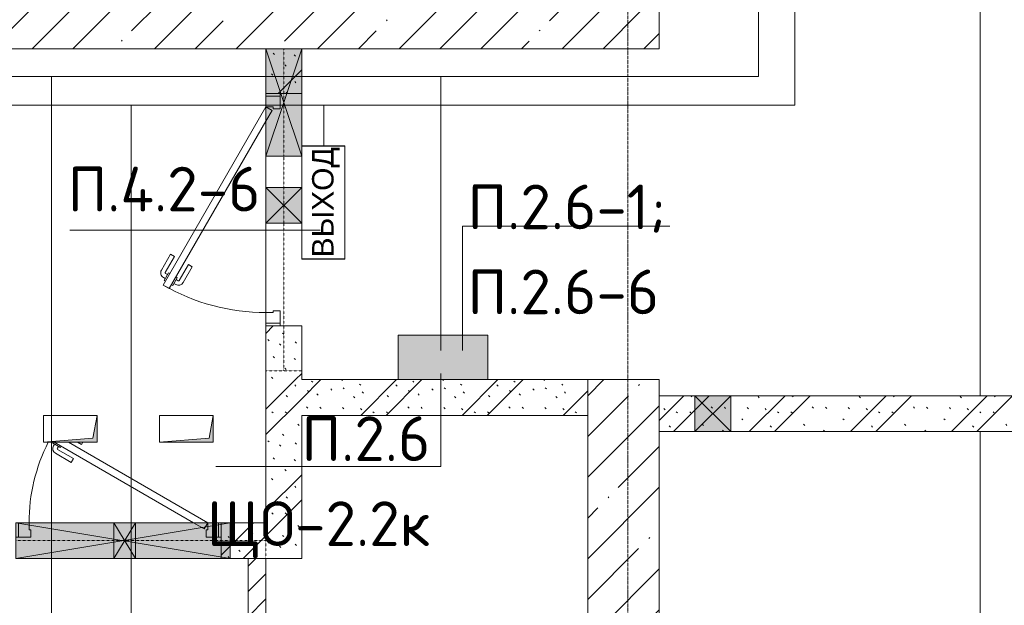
# Model space of a CAD drawing. Header units: millimetres. Extents: x -32229 to 288056, y -13689 to 125138.
# Tile 142 of 193: x 40033 to 45541, y 86488 to 89763. Entities that reach past the tile are written whole.
import ezdxf

# ---------------------------------------------------------------- set-up
doc = ezdxf.new("R2010")
doc.units = ezdxf.units.MM
doc.linetypes.add('3_ Штрих_ 1 х 1 мм', pattern=[2, 1, -1])
doc.linetypes.add('ADSK_Линия сетки', pattern=[25, 20, -2.5, 0, -2.5])
for name, color, linetype, lineweight in [('A-ANNO-NOTE', 7, 'Continuous', 18), ('A-DETL-THIN', 7, 'Continuous', 9), ('A-DOOR', 7, 'Continuous', 18), ('A-DOOR-FRAM', 7, 'Continuous', 9), ('A-FLOR', 7, 'Continuous', 18), ('A-GLAZ', 7, 'Continuous', 18), ('A-WALL', 7, 'Continuous', 18), ('A-WALL-PATT', 7, 'Continuous', 40), ('C-PRKG', 7, 'Continuous', 18), ('G-ANNO-TEXT', 7, 'Continuous', 9), ('I-WALL', 7, 'Continuous', 18), ('M-EQPM', 7, 'Continuous', 18), ('S-BEAM', 7, 'Continuous', 18), ('S-COLS', 7, 'Continuous', 18), ('S-GRID', 7, 'Continuous', 9)]:
    doc.layers.add(name, color=color, linetype=linetype, lineweight=lineweight)
doc.layers.add('A-DETL', color=7, linetype='Continuous', lineweight=9, true_color=0x00a600)
doc.styles.add('Arial', font='arial.ttf', dxfattribs={"height": 120})
doc.styles.add('ISOCPEUR', font='isocpeur.ttf', dxfattribs={"height": 250})
pattern_1 = [(135, (300.56, 377.28), (-565.6854, 6e-14), [10, -790]), (135, (349.8, 474.73), (-565.6854, 6e-14), [10, -790]), (135, (423.93, 473.06), (-565.6854, 6e-14), [10, -790]), (135, (229.92, 447.9), (-565.6854, 6e-14), [10, -790]), (135, (155.08, 447.9), (-565.6854, 6e-14), [10, -790]), (135, (114.9, 369.03), (-565.6854, 6e-14), [10, -790]), (135, (132.43, 285.8), (-565.6854, 6e-14), [10, -790]), (135, (214.66, 322), (-565.6854, 6e-14), [10, -790]), (135, (198.16, 261.88), (-565.6854, 6e-14), [10, -790]), (135, (45.2, 272.9), (-565.6854, 6e-14), [10, -790]), (135, (42.32, 336.16), (-565.6854, 6e-14), [10, -790]), (135, (92.26, 192.24), (-565.6854, 6e-14), [10, -790]), (135, (7.07, 149.2), (-565.6854, 6e-14), [10, -790]), (135, (80.6, 95.1), (-565.6854, 6e-14), [10, -790]), (135, (79.53, 36.94), (-565.6854, 6e-14), [10, -790]), (135, (153.87, 74.56), (-565.6854, 6e-14), [10, -790]), (135, (228.35, 124.8), (-565.6854, 6e-14), [10, -790]), (135, (279.75, 180.4), (-565.6854, 6e-14), [10, -790]), (135, (282.9, 31.63), (-565.6854, 6e-14), [10, -790]), (135, (377.38, 53.45), (-565.6854, 6e-14), [10, -790]), (135, (352.28, 102.7), (-565.6854, 6e-14), [10, -790]), (135, (354.05, 0), (-565.6854, 6e-14), [10, -790]), (135, (553.23, 16.45), (-565.6854, 6e-14), [10, -790]), (135, (542.38, 63.45), (-565.6854, 6e-14), [10, -790]), (135, (536.58, 239.3), (-565.6854, 6e-14), [10, -790]), (135, (475.85, 203.9), (-565.6854, 6e-14), [10, -790]), (135, (475.85, 316.54), (-565.6854, 6e-14), [10, -790]), (135, (520.8, 408.7), (-565.6854, 6e-14), [10, -790]), (135, (551.1, 470.8), (-565.6854, 6e-14), [10, -790]), (135, (235.25, 537.93), (-565.6854, 6e-14), [10, -790]), (135, (407.25, 547.65), (-565.6854, 6e-14), [10, -790]), (135, (94.5, 558.6), (-565.6854, 6e-14), [10, -790]), (135, (46.4, 532.3), (-565.6854, 6e-14), [10, -790]), (135, (85.56, 465.04), (-565.6854, 6e-14), [10, -790]), (135, (355.53, 181.14), (-565.6854, 6e-14), [10, -790]), (135, (362.23, 243.6), (-565.6854, 6e-14), [10, -790]), (135, (413.45, 344.1), (-565.6854, 6e-14), [10, -790]), (135, (286.3, 273.25), (-565.6854, 6e-14), [10, -790]), (135, (423.02, 263.72), (-565.6854, 6e-14), [10, -790]), (135, (162.94, 190.2), (-565.6854, 6e-14), [10, -790]), (135, (470.25, 120.93), (-565.6854, 6e-14), [10, -790]), (135, (484.48, 9.78), (-565.6854, 6e-14), [10, -790]), (45, (0, 212.13), (-565.6854, 0), []), (45, (212.13, 0), (-565.6854, 0), []), (45, (353.55, 0), (-565.6854, 0), []), (45, (0, 353.55), (-565.6854, 0), [])]

# ---------------------------------------------------------------- blocks, each defined once
blk = doc.blocks.new('АР_Дверь однопольная - 1150х2100h_кл_ коридор-6684667--02 ЭО')
at = {"layer": 'A-DOOR', "color": 253, "lineweight": 5, "true_color": 0xaaaaaa}
for p, q in [((-366, 550), (-368.4, 545.9)), ((-368.4, 545.9), (-325.1, 520.9)), ((-357.5, 539.7), (-363.6, 529.3)), ((-335.9, 527.2), (-341.9, 516.8)), ((-251.3, 458.7), (-340.1, 510)), ((-325.1, 520.9), (-321.1, 527.9)), ((-206.3, 536.7), (-229.4, 550)), ((-206.3, 536.7), (-198.6, 550)), ((-263.8, 437.1), (-352.6, 488.3)), ((-251.3, 458.7), (-263.8, 437.1))]:
    blk.add_line(p, q, dxfattribs=at)
at = {"layer": 'A-DOOR', "color": 253, "lineweight": 13, "true_color": 0xaaaaaa}
for p, q in [((-359.4, 550), (420, 100)), ((500, 100), (-279.4, 550)), ((420, 100), (480, 65.4)), ((480, 65.4), (500, 100))]:
    blk.add_line(p, q, dxfattribs=at)
at = {"layer": 'A-DOOR', "color": 253, "lineweight": 5, "true_color": 0xaaaaaa}
for centre, radius, start, end in [((500, 100), 1000, 153.165, 180), ((-337.6, 514.3), 30, 150, 240), ((-337.6, 514.3), 4.99, 150, 240)]:
    blk.add_arc(centre, radius, start, end, dxfattribs=at)
at = {"layer": 'A-DOOR-FRAM', "color": 253, "lineweight": 13, "true_color": 0xaaaaaa}
for p, q in [((-560, 100), (-575, 100)), ((-500, 100), (-560, 100)), ((-560, 100), (-560, 20)), ((-500, 60), (-500, 100)), ((-490, 60), (-500, 60)), ((-490, 20), (-490, 60)), ((500, 60), (490, 60)), ((490, 60), (490, 20)), ((560, 100), (500, 100)), ((500, 100), (500, 60)), ((560, 20), (560, 100)), ((560, 100), (575, 100)), ((-560, 20), (-575, 20)), ((-560, 20), (-490, 20)), ((490, 20), (560, 20)), ((560, 20), (575, 20))]:
    blk.add_line(p, q, dxfattribs=at)
blk = doc.blocks.new('АР_Дверь однопольная - 1300х2100h_лест__лифт_ холл-V8--02 ЭО')
at = {"layer": 'A-DOOR', "color": 253, "lineweight": 13, "true_color": 0xaaaaaa}
for p, q in [((-420.9, 675), (-440.9, 640.4)), ((575, 100), (-420.9, 675)), ((-440.9, 640.4), (495, 100)), ((495, 100), (555, 65.4)), ((555, 65.4), (575, 100))]:
    blk.add_line(p, q, dxfattribs=at)
at = {"layer": 'A-DOOR', "color": 253, "lineweight": 5, "true_color": 0xaaaaaa}
for p, q in [((-399.3, 662.5), (-395.3, 669.4)), ((-395.3, 669.4), (-352, 644.4)), ((-384.5, 663.2), (-378.4, 673.6)), ((-362.8, 650.7), (-356.8, 661.1)), ((-261.2, 611.7), (-350, 662.9)), ((-248.7, 633.3), (-337.5, 684.6)), ((-419.3, 627.9), (-423.3, 620.9)), ((-423.3, 620.9), (-380, 595.9)), ((-412.5, 614.7), (-418.5, 604.3)), ((-352, 644.4), (-356, 637.5)), ((-261.2, 611.7), (-248.7, 633.3)), ((-318.7, 512.1), (-407.5, 563.3)), ((-390.8, 602.2), (-396.8, 591.8)), ((-306.2, 533.7), (-395, 585)), ((-380, 595.9), (-376, 602.9)), ((-306.2, 533.7), (-318.7, 512.1))]:
    blk.add_line(p, q, dxfattribs=at)
for centre, radius, start, end in [((575, 100), 1150, 150, 180), ((-352.5, 658.6), 30, 60, 150), ((-352.5, 658.6), 4.99, 60, 150), ((-392.5, 589.3), 30, 150, 240), ((-392.5, 589.3), 4.99, 150, 240)]:
    blk.add_arc(centre, radius, start, end, dxfattribs=at)
at = {"layer": 'A-DOOR-FRAM', "color": 253, "lineweight": 13, "true_color": 0xaaaaaa}
for p, q in [((-635, 100), (-650, 100)), ((-575, 100), (-635, 100)), ((-635, 100), (-635, 20)), ((-575, 60), (-575, 100)), ((-565, 60), (-575, 60)), ((-565, 20), (-565, 60)), ((575, 60), (565, 60)), ((565, 60), (565, 20)), ((635, 100), (575, 100)), ((575, 100), (575, 60)), ((635, 20), (635, 100)), ((635, 100), (650, 100)), ((-635, 20), (-650, 20)), ((-635, 20), (-565, 20)), ((565, 20), (635, 20)), ((635, 20), (650, 20))]:
    blk.add_line(p, q, dxfattribs=at)
blk = doc.blocks.new('КР_Колонна_ЖБ_Прямоугольная - 400x2400h_B40-V20--02 ЭО')
at = {"layer": 'S-COLS', "lineweight": 5, "true_color": 0xaaaaaa}
h = blk.add_hatch(dxfattribs=at)
h.set_pattern_fill('FP_16', color=253, style=0, pattern_type=2)
h.set_pattern_definition([(225, (43410.3, 86550), (228.0985, -228.0985), []), (225, (43182.2, 86550), (228.0985, -228.0985), [403.225, -80.645, 6.706, -73.939])])
h.paths.add_polyline_path([(200, 1200), (-200, 1200), (-200, -1200), (200, -1200), (200, 59.3)])
at = {"layer": 'S-COLS', "color": 253, "lineweight": 15, "true_color": 0xaaaaaa}
for p, q in [((200, 1200), (-200, 1200)), ((-200, 1200), (-200, -1200)), ((200, -1200), (200, 1200)), ((-200, -1200), (200, -1200))]:
    blk.add_line(p, q, dxfattribs=at)
blk = doc.blocks.new('АР_Машиноместо - 5300x2500_С-3113488--02 ЭО')
at = {"layer": 'C-PRKG', "color": 253, "lineweight": 13, "true_color": 0xaaaaaa}
blk.add_line((0, 0), (0, 5300), dxfattribs=at)
blk = doc.blocks.new('АР_Машиноместо - 4900x2400_М__5300х2500_-V35--02 ЭО')
at = {"layer": 'C-PRKG', "color": 253, "lineweight": 13, "true_color": 0xaaaaaa}
blk.add_line((0, 0), (0, -5300), dxfattribs=at)
blk = doc.blocks.new('АР_Отверстие прямоугольное - ЭОМ-3648813--02 ЭО')
at = {"layer": 'A-GLAZ', "lineweight": 13, "true_color": 0xf0f0f0}
blk.add_hatch(color=7, dxfattribs=at).paths.add_polyline_path([(-475, 100), (-475, -100), (725, -100), (725, 100)])
at = {"layer": 'A-GLAZ', "color": 253, "lineweight": 5, "true_color": 0xaaaaaa}
for p, q in [((725, 100), (-475, -100)), ((-475, 100), (725, -100))]:
    blk.add_line(p, q, dxfattribs=at)
at = {"layer": 'A-GLAZ', "color": 253, "lineweight": 13, "true_color": 0xaaaaaa}
for p, q in [((725, 100), (-475, 100)), ((-475, 100), (-475, -100)), ((-475, 100), (-475, -100)), ((725, -100), (725, 100)), ((725, 100), (725, -100)), ((-475, -100), (725, -100))]:
    blk.add_line(p, q, dxfattribs=at)
blk = doc.blocks.new('АР_Канал вертикальный прямоугольный - ЭОМ-6254448--02 ЭО')
at = {"layer": 'M-EQPM', "lineweight": 13, "true_color": 0xe2e2e2}
blk.add_hatch(color=254, dxfattribs=at).paths.add_polyline_path([(-150, 75), (-150, -75), (-127.5, 52.5), (150, 75)])
at = {"layer": 'M-EQPM', "color": 253, "lineweight": 13, "true_color": 0xaaaaaa}
for p, q in [((150, 75), (-150, 75)), ((-150, 75), (-150, -75)), ((150, 75), (-150, 75)), ((-150, 75), (-150, -75)), ((-150, -75), (-150, 75)), ((-150, 75), (150, 75)), ((-127.5, 52.5), (150, 75)), ((-127.5, 52.5), (150, 75)), ((150, -75), (150, 75)), ((150, 75), (150, -75)), ((-150, -75), (-127.5, 52.5)), ((-150, -75), (-127.5, 52.5)), ((-150, -75), (150, -75)), ((150, -75), (-150, -75))]:
    blk.add_line(p, q, dxfattribs=at)
blk = doc.blocks.new('АР_Отверстие прямоугольное - АПТ-4005917--02 ЭО')
at = {"layer": 'A-GLAZ', "lineweight": 13, "true_color": 0xf0f0f0}
blk.add_hatch(color=7, dxfattribs=at).paths.add_polyline_path([(186.2, 100), (25, 100), (25, -100), (225, -100), (225, 100)])
at = {"layer": 'A-GLAZ', "color": 253, "lineweight": 5, "true_color": 0xaaaaaa}
for p, q in [((225, 100), (25, -100)), ((25, 100), (225, -100))]:
    blk.add_line(p, q, dxfattribs=at)
at = {"layer": 'A-GLAZ', "color": 253, "lineweight": 13, "true_color": 0xaaaaaa}
for p, q in [((225, 100), (25, 100)), ((25, 100), (25, -100)), ((25, 100), (25, -100)), ((225, -100), (225, 100)), ((225, 100), (225, -100)), ((25, -100), (225, -100))]:
    blk.add_line(p, q, dxfattribs=at)
blk = doc.blocks.new('АР_Отверстие прямоугольное - АПТ-5368527--02 ЭО')
at = {"layer": 'A-GLAZ', "lineweight": 13, "true_color": 0xf0f0f0}
blk.add_hatch(color=7, dxfattribs=at).paths.add_polyline_path([(425, 100), (-175, 100), (-175, -100), (425, -100)])
at = {"layer": 'A-GLAZ', "color": 253, "lineweight": 5, "true_color": 0xaaaaaa}
for p, q in [((425, 100), (-175, -100)), ((-175, 100), (425, -100))]:
    blk.add_line(p, q, dxfattribs=at)
at = {"layer": 'A-GLAZ', "color": 253, "lineweight": 13, "true_color": 0xaaaaaa}
for p, q in [((425, 100), (-175, 100)), ((-175, 100), (-175, -100)), ((-175, 100), (-175, -100)), ((425, -100), (425, 100)), ((425, 100), (425, -100)), ((-175, -100), (425, -100))]:
    blk.add_line(p, q, dxfattribs=at)
blk = doc.blocks.new('АР_Отверстие прямоугольное - ВК-3647715--02 ЭО')
at = {"layer": 'A-GLAZ', "lineweight": 13, "true_color": 0xf0f0f0}
blk.add_hatch(color=7, dxfattribs=at).paths.add_polyline_path([(225, 100), (25, 100), (25, -100), (225, -100)])
at = {"layer": 'A-GLAZ', "color": 253, "lineweight": 5, "true_color": 0xaaaaaa}
for p, q in [((225, 100), (25, -100)), ((25, 100), (225, -100))]:
    blk.add_line(p, q, dxfattribs=at)
at = {"layer": 'A-GLAZ', "color": 253, "lineweight": 13, "true_color": 0xaaaaaa}
for p, q in [((225, 100), (25, 100)), ((25, 100), (25, -100)), ((25, 100), (25, -100)), ((225, -100), (225, 100)), ((225, 100), (225, -100)), ((25, -100), (225, -100))]:
    blk.add_line(p, q, dxfattribs=at)
blk = doc.blocks.new('АР_Отверстие прямоугольное - ЭОМ-4221866--02 ЭО')
at = {"layer": 'A-GLAZ', "lineweight": 13, "true_color": 0xf0f0f0}
blk.add_hatch(color=7, dxfattribs=at).paths.add_polyline_path([(225, 100), (25, 100), (25, -100), (225, -100)])
at = {"layer": 'A-GLAZ', "color": 253, "lineweight": 5, "true_color": 0xaaaaaa}
for p, q in [((225, 100), (25, -100)), ((25, 100), (225, -100))]:
    blk.add_line(p, q, dxfattribs=at)
at = {"layer": 'A-GLAZ', "color": 253, "lineweight": 13, "true_color": 0xaaaaaa}
for p, q in [((225, 100), (25, 100)), ((25, 100), (25, -100)), ((25, 100), (25, -100)), ((225, -100), (225, 100)), ((225, 100), (225, -100)), ((25, -100), (225, -100))]:
    blk.add_line(p, q, dxfattribs=at)
blk = doc.blocks.new('АР_Отверстие прямоугольное - АПТ-5368345--02 ЭО')
at = {"layer": 'A-GLAZ', "lineweight": 13, "true_color": 0xf0f0f0}
blk.add_hatch(color=7, dxfattribs=at).paths.add_polyline_path([(185, 100), (65, 100), (65, -100), (185, -100)])
at = {"layer": 'A-GLAZ', "color": 253, "lineweight": 5, "true_color": 0xaaaaaa}
for p, q in [((185, 100), (65, -100)), ((65, 100), (185, -100))]:
    blk.add_line(p, q, dxfattribs=at)
at = {"layer": 'A-GLAZ', "color": 253, "lineweight": 13, "true_color": 0xaaaaaa}
for p, q in [((185, 100), (65, 100)), ((65, 100), (65, -100)), ((65, 100), (65, -100)), ((185, -100), (185, 100)), ((185, 100), (185, -100)), ((65, -100), (185, -100))]:
    blk.add_line(p, q, dxfattribs=at)
blk = doc.blocks.new('АР_Перемычка - 200_Уx2_75x5__250-250-V132--02 ЭО')
at = {"layer": 'S-BEAM', "color": 9, "linetype": '3_ Штрих_ 1 х 1 мм', "lineweight": 15, "true_color": 0xc4c4c4}
for p, q in [((-900, 100), (-900, -100)), ((900, 100), (900, -100)), ((-900, 0), (-75, 0)), ((-75, 0), (125, 0)), ((125, 0), (300, 0)), ((300, 0), (900, 0))]:
    blk.add_line(p, q, dxfattribs=at)
blk = doc.blocks.new('АР_Перемычка - 200_Уx2_75x5__Оп_250-0_75x5_-V133--02 ЭО')
at = {"layer": 'S-BEAM', "color": 9, "linetype": '3_ Штрих_ 1 х 1 мм', "lineweight": 15, "true_color": 0xc4c4c4}
for p, q in [((-575, 100), (-575, -100)), ((825, 100), (825, -100)), ((-575, 0), (-25, 0)), ((-25, 0), (95, 0)), ((95, 0), (625, 0)), ((625, 0), (825, 0))]:
    blk.add_line(p, q, dxfattribs=at)
blk = doc.blocks.new('Наметкина 10_РД_АР_П_rvt-1--02 ЭО')
at = {"layer": 'A-WALL-PATT', "lineweight": 5, "true_color": 0xaaaaaa}
h = blk.add_hatch(dxfattribs=at)
h.set_pattern_fill('FP_3', color=253, style=0, pattern_type=2)
h.set_pattern_definition([(45, (0, 0), (-228.0985, 228.0985), []), (45, (228.1, 0), (-228.0985, 228.0985), [403.225, -80.645, 6.706, -73.939])])
h.paths.add_polyline_path([(43610.3, 89600), (43610.3, 89850), (35235.3, 89850), (35235.3, 89600), (41610.3, 89600)])
h = blk.add_hatch(dxfattribs=at)
h.set_pattern_fill('FP_1', color=253, style=0, pattern_type=2)
h.set_pattern_definition(pattern_1)
h.paths.add_polyline_path([(41410.3, 87750), (41610.3, 87750), (41610.3, 88050), (41410.3, 88050)])
h.paths.add_polyline_path([(41410.3, 89350), (41610.3, 89350), (41610.3, 89600), (41410.3, 89600)])
h = blk.add_hatch(dxfattribs=at)
h.set_pattern_fill('FP_1', color=253, style=0, pattern_type=2)
h.set_pattern_definition(pattern_1)
h.paths.add_polyline_path([(41610.3, 86750), (41610.3, 87750), (41410.3, 87750), (41410.3, 86750)])
h = blk.add_hatch(dxfattribs=at)
h.set_pattern_fill('FP_1', color=253, style=0, pattern_type=2)
h.set_pattern_definition(pattern_1)
h.paths.add_polyline_path([(42651.1, 87550), (43210.3, 87550), (43210.3, 87750), (41610.3, 87750), (41610.3, 87550), (42150.1, 87550)])
h = blk.add_hatch(dxfattribs=at)
h.set_pattern_fill('FP_1', color=253, style=0, pattern_type=2)
h.set_pattern_definition(pattern_1)
h.paths.add_polyline_path([(43849.1, 87460), (50805.3, 87460), (50805.3, 87660), (43610.3, 87660), (43610.3, 87460), (43810.3, 87460)])
h = blk.add_hatch(dxfattribs=at)
h.set_pattern_fill('FP_1', color=253, style=0, pattern_type=2)
h.set_pattern_definition(pattern_1)
h.paths.add_polyline_path([(41160.3, 86750), (41410.3, 86750), (41410.3, 86950), (41160.3, 86950)])
h = blk.add_hatch(dxfattribs=at)
h.set_pattern_fill('FP_2', color=253, style=0, pattern_type=2)
h.set_pattern_definition([(45, (0, 0), (-70.71068, 70.71068), [])])
h.paths.add_polyline_path([(41410.3, 81550), (41410.3, 82550), (41310.3, 82550), (41310.3, 81550)])
h.paths.add_polyline_path([(41310.3, 83550), (41410.3, 83550), (41410.3, 84600), (41310.3, 84600), (41310.3, 84342)])
h.paths.add_polyline_path([(41310.3, 85600), (41410.3, 85600), (41410.3, 86750), (41310.3, 86750), (41310.3, 86490.7)])
at = {"layer": 'A-FLOR', "color": 253, "lineweight": 13, "true_color": 0xaaaaaa}
for p, q in [((41410.3, 89335), (41410.3, 89350)), ((41410.3, 89350), (41410.3, 89335)), ((41410.3, 89000), (41410.3, 89195)), ((41410.3, 89195), (41410.3, 89000)), ((41410.3, 88825), (41410.3, 89000)), ((41410.3, 89000), (41410.3, 88825)), ((41410.3, 88625), (41410.3, 88825)), ((41410.3, 88825), (41410.3, 88625)), ((41410.3, 88125), (41410.3, 88625)), ((41410.3, 88625), (41410.3, 88125)), ((41410.3, 88050), (41410.3, 88065)), ((41410.3, 88065), (41410.3, 88050)), ((40085.3, 86950), (40560.3, 86950)), ((40560.3, 86950), (40085.3, 86950)), ((40560.3, 86950), (40680.3, 86950)), ((40680.3, 86950), (40560.3, 86950)), ((40680.3, 86950), (41005.3, 86950)), ((41005.3, 86950), (40680.3, 86950)), ((41145.3, 86950), (41160.3, 86950)), ((41160.3, 86950), (41145.3, 86950))]:
    blk.add_line(p, q, dxfattribs=at)
at = {"layer": 'A-WALL', "color": 253, "lineweight": 13, "true_color": 0xaaaaaa}
for p, q in [((43610.3, 89600), (43610.3, 89850)), ((36085.3, 89600), (41410.3, 89600)), ((41410.3, 89600), (41610.3, 89600)), ((41610.3, 89600), (43610.3, 89600))]:
    blk.add_line(p, q, dxfattribs=at)
at = {"layer": 'I-WALL', "color": 253, "lineweight": 13, "true_color": 0xaaaaaa}
for p, q in [((41410.3, 89600), (41410.3, 89350)), ((41610.3, 89600), (41410.3, 89600)), ((41610.3, 89350), (41610.3, 89600)), ((41410.3, 89350), (41610.3, 89350)), ((41410.3, 88050), (41410.3, 87750)), ((41610.3, 88050), (41410.3, 88050)), ((41610.3, 87750), (41610.3, 88050)), ((41410.3, 87750), (41410.3, 86950)), ((42150.1, 87750), (41610.3, 87750)), ((43210.3, 87750), (42651.1, 87750)), ((43810.3, 87660), (43610.3, 87660)), ((44010.3, 87660), (43810.3, 87660)), ((50805.3, 87660), (44010.3, 87660)), ((41610.3, 87550), (43210.3, 87550)), ((41610.3, 86750), (41610.3, 87550)), ((43610.3, 87460), (43810.3, 87460)), ((43810.3, 87460), (44010.3, 87460)), ((44010.3, 87460), (50805.3, 87460)), ((41210.3, 86950), (41160.3, 86950)), ((41160.3, 86950), (41160.3, 86750)), ((41410.3, 86950), (41210.3, 86950)), ((41160.3, 86750), (41210.3, 86750)), ((41210.3, 86750), (41410.3, 86750)), ((41310.3, 86750), (41310.3, 85600)), ((41410.3, 86750), (41310.3, 86750)), ((41410.3, 86750), (41610.3, 86750)), ((41410.3, 85600), (41410.3, 86750))]:
    blk.add_line(p, q, dxfattribs=at)
at = {"layer": 'A-DOOR', "color": 253, "lineweight": 13, "true_color": 0xaaaaaa, "rotation": 90}
blk.add_blockref('АР_Дверь однопольная - 1300х2100h_лест__лифт_ холл-V8--02 ЭО', (41510.3, 88700), dxfattribs=at)
at = {"layer": 'A-DOOR', "color": 253, "lineweight": 13, "true_color": 0xaaaaaa}
blk.add_blockref('АР_Дверь однопольная - 1150х2100h_кл_ коридор-6684667--02 ЭО', (40585.3, 86850), dxfattribs=at)
at = {"layer": 'A-GLAZ', "color": 253, "lineweight": 13, "true_color": 0xaaaaaa}
for name, p, rotation in [('АР_Отверстие прямоугольное - АПТ-5368527--02 ЭО', (41510.3, 89425), 270), ('АР_Отверстие прямоугольное - ЭОМ-4221866--02 ЭО', (41510.3, 88850), 270), ('АР_Отверстие прямоугольное - АПТ-4005917--02 ЭО', (44035.3, 87560), 180), ('АР_Отверстие прямоугольное - АПТ-5368345--02 ЭО', (40745.3, 86850), 180)]:
    blk.add_blockref(name, p, dxfattribs=dict(at, rotation=rotation))
for name, p in [('АР_Отверстие прямоугольное - ВК-3647715--02 ЭО', (43785.3, 87560)), ('АР_Отверстие прямоугольное - ЭОМ-3648813--02 ЭО', (40485.3, 86850))]:
    blk.add_blockref(name, p, dxfattribs=at)
at = {"layer": 'C-PRKG', "color": 253, "lineweight": 13, "true_color": 0xaaaaaa}
for name, p in [('АР_Машиноместо - 4900x2400_М__5300х2500_-V35--02 ЭО', (45405.3, 92960)), ('АР_Машиноместо - 5300x2500_С-3113488--02 ЭО', (45405.3, 82160))]:
    blk.add_blockref(name, p, dxfattribs=at)
at = {"layer": 'M-EQPM', "color": 253, "lineweight": 13, "true_color": 0xaaaaaa, "rotation": 180}
for p in [(40315.3, 87475), (40965.3, 87475)]:
    blk.add_blockref('АР_Канал вертикальный прямоугольный - ЭОМ-6254448--02 ЭО', p, dxfattribs=at)
at = {"layer": 'S-BEAM', "color": 253, "lineweight": 13, "true_color": 0xaaaaaa, "rotation": 90}
blk.add_blockref('АР_Перемычка - 200_Уx2_75x5__250-250-V132--02 ЭО', (41510.3, 88700), dxfattribs=at)
at = {"layer": 'S-BEAM', "color": 253, "lineweight": 13, "true_color": 0xaaaaaa}
blk.add_blockref('АР_Перемычка - 200_Уx2_75x5__Оп_250-0_75x5_-V133--02 ЭО', (40585.3, 86850), dxfattribs=at)
at = {"layer": 'S-COLS', "color": 253, "lineweight": 13, "true_color": 0xaaaaaa, "rotation": 180}
blk.add_blockref('КР_Колонна_ЖБ_Прямоугольная - 400x2400h_B40-V20--02 ЭО', (43410.3, 86550), dxfattribs=at)

msp = doc.modelspace()

# ---------------------------------------------------------------- hatches: boundary and pattern name
at = {"layer": 'A-ANNO-NOTE', "lineweight": 5, "true_color": 0x0000ff}
msp.add_hatch(color=5, dxfattribs=at).paths.add_polyline_path([(42651.1, 87750), (42651.1, 87999.3), (42150.1, 87999.3), (42150.1, 87750)])

# ---------------------------------------------------------------- linework, layer by layer
at = {"layer": 'A-ANNO-NOTE', "color": 1, "lineweight": 9, "true_color": 0xff0000}
for p, q in [((41610.8, 88424.3), (41610.8, 89056.5)), ((41610.8, 89056.5), (41850.8, 89056.5)), ((41611.1, 89056), (41850.8, 89056)), ((41611.1, 89056), (41611.1, 88424.8)), ((41850.8, 89056.5), (41850.8, 88424.3)), ((41850.8, 89056), (41850.8, 88424.8)), ((41850.8, 88424.3), (41610.8, 88424.3)), ((41850.8, 88424.8), (41611.1, 88424.8))]:
    msp.add_line(p, q, dxfattribs=at)
at = {"layer": 'A-ANNO-NOTE', "color": 5, "lineweight": 9, "true_color": 0x0000ff}
for p, q in [((42651.1, 87999.3), (42150.1, 87999.3)), ((42150.1, 87999.3), (42150.1, 87750)), ((42649.2, 87999.3), (42150.1, 87999.3)), ((42150.1, 87998.6), (42150.1, 87750)), ((42651.1, 87750), (42651.1, 87999.3)), ((42651.1, 87750), (42651.1, 87998.6)), ((42150.1, 87750), (42651.1, 87750)), ((42150.1, 87750), (42651.7, 87750))]:
    msp.add_line(p, q, dxfattribs=at)
at = {"layer": 'A-DETL', "color": 1, "true_color": 0xff0000}
for p, q in [((44368.3, 89284.7), (44368.3, 96896.9)), ((44368.3, 89284.7), (25329.8, 89284.7)), ((40656.1, 85749.5), (40656.1, 89284.7)), ((41734.2, 89057.6), (41734.2, 89284.7))]:
    msp.add_line(p, q, dxfattribs=at)
at = {"layer": 'A-DETL', "color": 5, "true_color": 0x0000ff}
for p, q in [((44165.3, 89444.7), (44165.3, 96299.4)), ((44165.3, 89444.7), (31485.3, 89444.7)), ((40210.3, 81666.3), (40210.3, 89444.7)), ((42389.6, 87912.5), (42389.6, 89444.7))]:
    msp.add_line(p, q, dxfattribs=at)
at = {"layer": 'A-DETL-THIN'}
for p, q in [((41713.3, 88585.8), (40313.3, 88585.8)), ((43669.6, 88608.9), (42509.6, 88608.9)), ((42509.6, 88608.9), (42509.6, 87912.5)), ((42389.6, 87784.8), (42389.6, 87264.8)), ((42389.6, 87264.8), (41129.9, 87264.8))]:
    msp.add_line(p, q, dxfattribs=at)
at = {"layer": 'S-GRID', "color": 253, "linetype": 'ADSK_Линия сетки', "true_color": 0xaaaaaa}
msp.add_line((43435.3, -12088.9), (43435.3, 125138.4), dxfattribs=at)

# ---------------------------------------------------------------- block references
at = {"lineweight": 5}
msp.add_blockref('Наметкина 10_РД_АР_П_rvt-1--02 ЭО', (0, 0), dxfattribs=at)

# ---------------------------------------------------------------- texts
at = {"layer": 'A-ANNO-NOTE', "color": 1, "lineweight": 9, "true_color": 0xff0000, "insert": (41745.9, 88741.5), "char_height": 120, "width": 648, "attachment_point": 5, "rotation": 90, "line_spacing_factor": 0.936439, "style": 'Arial'}
msp.add_mtext('\\pt20.0004,39.9996,60,80.0004,99.9996,120,140.0004,159.9996,180,200.0004,219.9996,240,260.0004,279.9996,300,320.0004,339.9996,360,380.0004,399.9996,420,440.0004,459.9996,480,500.0004,519.9996,540,560.0004,579.9996,600,620.0004,639.9996;ВЫХОД', dxfattribs=at)
at = {"layer": 'G-ANNO-TEXT', "char_height": 250, "line_spacing_factor": 1.139951, "style": 'ISOCPEUR'}
for s, insert, width, attachment_point in [('\\pt600,1200,1800,2400,3000,3600,4200,4800,5400,6000,6600,7200,7800,8400,9000,9600,10200,10800,11400,12000,12600,13200,13800,14400,15000,15600,16200,16800,17400,18000,18600,19200;П.4.2-6', (40301.1, 88940.4), 1096.86, 1), ('\\pt600,1200,1800,2400,3000,3600,4200,4800,5400,6000,6600,7200,7800,8400,9000,9600,10200,10800,11400,12000,12600,13200,13800,14400,15000,15600,16200,16800,17400,18000,18600,19200;П.2.6-1;\\PП.2.6-6', (42538.3, 88478.5), 1108.98, 4), ('\\pt600,1200,1800,2400,3000,3600,4200,4800,5400,6000,6600,7200,7800,8400,9000,9600,10200,10800,11400,12000,12600,13200,13800,14400,15000,15600,16200,16800,17400,18000,18600,19200;П.2.6\\PЩО-2.2к', (42330.2, 87148.3), 1256.44, 6)]:
    msp.add_mtext(s, dxfattribs=dict(at, insert=insert, width=width, attachment_point=attachment_point))

doc.saveas('drawing.dxf')
